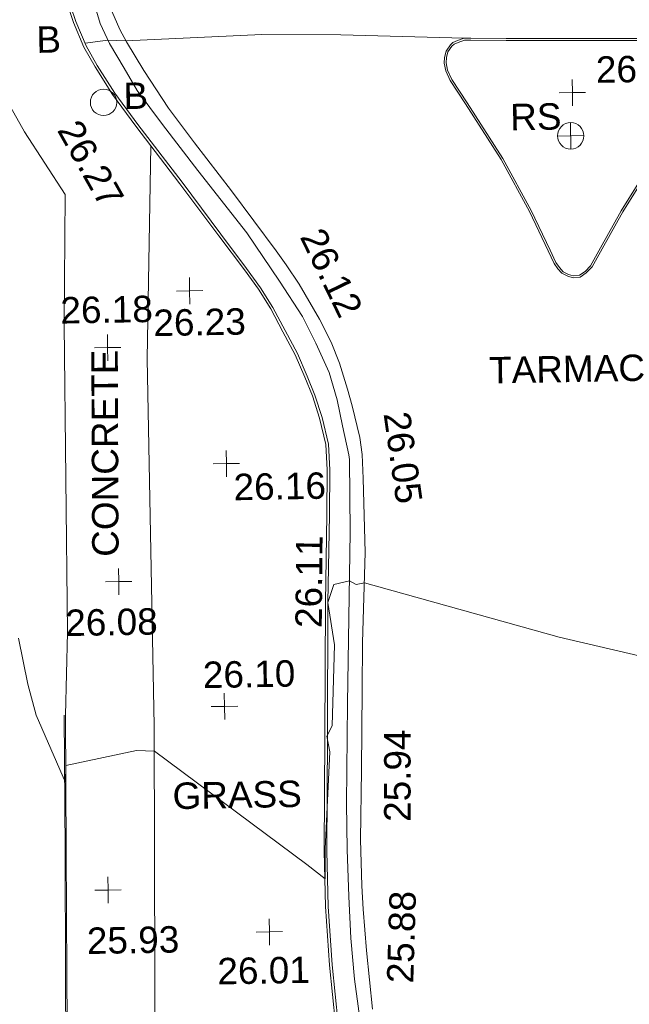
# Model space of a CAD drawing. Header units: millimetres. Extents: x -290717 to 520720, y -103372 to 287762.
# Tile 61 of 256: x -121691 to -113045, y 38364 to 52334. Entities that reach past the tile are written whole.
import ezdxf

# ---------------------------------------------------------------- set-up
doc = ezdxf.new("R2010")
doc.units = ezdxf.units.MM
doc.linetypes.add('IMPORT-UG_ELEC_STREET LIGHTING_QLB2 _2_', pattern=[2700, 1500, -300.0000000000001, 0, -250, 150, -300.0000000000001, 0, -200])
for name, color, linetype, lineweight, true_color in [('00_TOPO_FOOTPATH', 7, 'Continuous', 9, 0xa50000), ('00_TOPO_FURN_BOLLARD', 7, 'Continuous', 9, 0x666666), ('00_TOPO_FURN_SIGN', 7, 'Continuous', 9, 0x666666), ('00_TOPO_KERB_BOTTOM', 1, 'Continuous', 9, 0xff0000), ('00_TOPO_KERB_TOP', 7, 'Continuous', 9, 0xa500a5), ('00_TOPO_LEVEL_SPOT', 7, 'Continuous', 9, 0x666666), ('00_TOPO_ROAD_MARKING_YELLOW_CONTINUOUS', 40, 'Continuous', 9, 0xffbf00), ('01_DTM_CONTOUR_MNR', 7, 'Continuous', 9, 0xa5a552), ('12333-PUM-2D-U-0001-C01 - Rev2_REVIT IMPORT_dwg', 7, 'Continuous', 9, 0x767676)]:
    doc.layers.add(name, color=color, linetype=linetype, lineweight=lineweight, true_color=true_color)
doc.layers.add('00_TOPO_SURFACE', color=7, linetype='Continuous', lineweight=9)
doc.layers.add('00_TOPO_SURVEY_TEXT', color=7, linetype='Continuous', lineweight=9)
doc.styles.add('Swis721 Lt BT_2', font='swissl.ttf', dxfattribs={"height": 375})

# ---------------------------------------------------------------- blocks, each defined once
blk = doc.blocks.new('12333-PUM-2D-U-0001-C01 - Rev2_REVIT IMPORT_dwg_MSL_Bollard_2-2077182-Site Location Plan Existing')
at = {"layer": '00_TOPO_FURN_BOLLARD', "color": 254, "true_color": 0xcccccc}
blk.add_circle((0, 0), 62.50000000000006, dxfattribs=at)
blk = doc.blocks.new('12333-PUM-2D-U-0001-C01 - Rev2_REVIT IMPORT_dwg_MSL_RoadSign_SYM-2077193-Site Location Plan Existing')
at = {"layer": '00_TOPO_FURN_SIGN', "color": 254, "true_color": 0xcccccc}
for p, q in [((-0.2287617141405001, -500.0000000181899), (-0.2287617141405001, 499.9999999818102)), ((-500.2287617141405, 0), (499.7712382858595, 0))]:
    blk.add_line(p, q, dxfattribs=at)
blk.add_circle((-0.2287617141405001, 0), 500.0000000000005, dxfattribs=at)
blk = doc.blocks.new('12333-PUM-2D-U-0001-C01 - Rev2_REVIT IMPORT_dwg_MM-2077200-Site Location Plan Existing')
at = {"layer": '00_TOPO_LEVEL_SPOT', "color": 254, "true_color": 0xcccccc, "flags": 128}
for points in [[(500.0000000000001, 0), (0, 0), (0, 500.0000000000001)], [(0, -500.0000000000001), (0, 0), (-500.0000000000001, 0)]]:
    blk.add_lwpolyline(points, dxfattribs=at)
blk = doc.blocks.new('12333-PUM-2D-U-0001-C01 - Rev2_REVIT IMPORT_dwg_MGS62954_T2_Galway_ITM_3d_Rev1-2077680-Site Location Plan Existing')
at = {"layer": '00_TOPO_FOOTPATH', "color": 254, "true_color": 0xcccccc, "flags": 128}
for points in [[(533777538.1819847, 725616496.4168013), (533778613.2895741, 725616484.6170917), (533779126.9856635, 725616469.1838763), (533779329.3534798, 725616457.2921362), (533779555.8578035, 725616374.3420746), (533779758.8535114, 725616279.5434995), (533779861.9477856, 725616214.4095683), (533780010.166481, 725616050.1229174), (533780205.9056981, 725615733.0378702), (533780366.7064798, 725615302.0103011), (533780513.7881674, 725614865.155266), (533780572.4878369, 725614425.087503), (533780591.8629357, 725613737.5710012), (533780566.1546593, 725612554.8840784), (533780477.8303953, 725611220.3018545), (533780480.3784057, 725610732.9376119), (533780532.0616412, 725610243.2801837), (533780683.1143525, 725609556.3926386), (533780906.2821769, 725608902.7706463), (533781239.9884506, 725608278.772731), (533781800.8862864, 725607382.016971), (533781756.5657897, 725605537.4467442), (533781725.3712258, 725601166.1869714), (533781678.9845585, 725599996.7262206)], [(533783029.9876601, 725608049.9908593), (533782922.3903854, 725605028.161405), (533782933.025861, 725599820.5172987), (533782878.8543211, 725596224.6801381), (533782764.9636658, 725589367.0053862), (533782724.4180503, 725586741.5313628), (533782723.3645533, 725586673.3136507)]]:
    blk.add_lwpolyline(points, dxfattribs=at)
at = {"layer": '00_TOPO_KERB_BOTTOM', "color": 254, "true_color": 0xcccccc, "flags": 128}
for points in [[(533781931.1837096, 725610040.6613386), (533781996.1982366, 725609831.0912805), (533782137.8069931, 725609482.505643), (533782289.3448789, 725609201.7924955), (533782530.8008196, 725608806.9234021), (533782850.0801931, 725608355.110013), (533783463.0069239, 725607526.9029533), (533784001.5050668, 725606778.9244132), (533784354.6915344, 725606287.3445145), (533784550.4986539, 725606009.7175394), (533784720.8754273, 725605725.4976139), (533784888.8418375, 725605397.2527417), (533785059.7655911, 725605067.0418319), (533785191.5569842, 725604743.2465935), (533785293.3880084, 725604474.8079785), (533785390.5136625, 725604152.213496), (533785473.8538455, 725603772.5646259), (533785487.3484607, 725603411.2681363), (533785469.8990443, 725602771.5156978), (533785428.079335, 725601529.584746), (533785389.689046, 725599630.2498311), (533785350.673968, 725598000.9118279), (533785353.5575526, 725597216.9642676), (533785396.1361409, 725596385.3492675), (533785467.2529745, 725595552.8716991)], [(533790036.1748548, 725607507.2406546), (533789708.16562, 725606996.1980901), (533789405.479063, 725606479.1160339), (533789259.3564035, 725606223.5014421), (533789173.5921313, 725606139.4449314), (533789086.6833314, 725606081.8146111), (533788983.5342036, 725606075.0429091), (533788910.1725839, 725606096.4997702), (533788825.499859, 725606140.4326578), (533788772.2269306, 725606203.9065973), (533788720.0075175, 725606283.0496657), (533788639.415391, 725606461.6010679), (533788382.8712559, 725607025.7995138), (533787995.415691, 725607770.7075377), (533787503.5481312, 725608568.6928914), (533787290.1577777, 725608903.6587279), (533787229.8265845, 725609040.8532709), (533787210.0344445, 725609151.4129537), (533787214.8691054, 725609232.6112711), (533787239.3012896, 725609322.163152), (533787303.4716889, 725609410.5196947), (533787338.869077, 725609442.408758), (533787405.4565635, 725609468.5062028), (533787498.0546277, 725609499.6491535), (533787595.6216717, 725609499.9752877), (533788092.8297846, 725609484.6583574), (533789177.077819, 725609465.0472345), (533790501.8250348, 725609443.7538226)], [(533780974.4678272, 725547287.8246233), (533781022.0766843, 725551363.946414), (533781070.8045759, 725555019.0652287), (533781117.6121421, 725558568.1471442), (533781158.7894413, 725561540.8791744), (533781203.879632, 725564416.7042253), (533781251.9099253, 725568262.9448798), (533781298.88647, 725572063.3415455), (533781377.0934504, 725576616.0340353), (533781422.0258203, 725580118.0658463), (533781459.5975817, 725582894.3655379), (533781503.1993231, 725585673.4709443), (533781514.785879, 725587024.9268777), (533781537.4993127, 725589503.6958685), (533781571.4019694, 725592158.26385), (533781610.0500256, 725594240.3197478), (533781635.038996, 725596316.8274841), (533781654.1767024, 725598076.8873235), (533781678.9845584, 725599996.7262206)]]:
    blk.add_lwpolyline(points, dxfattribs=at)
at = {"layer": '00_TOPO_KERB_TOP', "color": 254, "true_color": 0xcccccc, "flags": 128}
for points in [[(533781895.6383405, 725610030.7175791), (533781961.4246794, 725609818.659637), (533782104.3828285, 725609466.75232), (533782257.3497449, 725609183.3919944), (533782499.9626417, 725608786.6308535), (533782820.1822676, 725608333.4869099), (533783433.2055679, 725607505.1493622), (533783971.5517753, 725606757.3818619), (533784324.633662, 725606265.947523), (533784519.5579367, 725605989.5722982), (533784688.5939793, 725605707.5889595), (533784856.0360134, 725605380.3688383), (533785026.2263024, 725605051.5749221), (533785157.2169888, 725604729.746922), (533785258.4321113, 725604462.9318968), (533785354.778361, 725604142.9261388), (533785437.107428, 725603767.8833187), (533785450.4341325, 725603411.0823696), (533785433.0204357, 725602772.6395326), (533785391.1963438, 725601530.5784327), (533785352.8024312, 725599631.0642451), (533785313.7768033, 725598001.2856553), (533785316.6654844, 725597215.9525537), (533785359.3210025, 725596382.8350148), (533785430.5661055, 725595548.855952)], [(533790012.8938832, 725607523.0685968), (533789684.1704096, 725607010.9132388), (533789381.1191116, 725606493.2080926), (533789236.8653485, 725606240.8627895), (533789155.8069752, 725606161.4184726), (533789077.3697521, 725606109.4057616), (533788986.6571653, 725606103.4505141), (533788920.7018683, 725606122.7411681), (533788843.4455822, 725606162.8259976), (533788794.8243902, 725606220.7574592), (533788744.7338547, 725606296.6740278), (533788665.0495192, 725606473.2142245), (533788408.1812542, 725607038.1255051), (533788019.909734, 725607784.6022551), (533787527.3952347, 725608583.6371763), (533787315.0510835, 725608916.9607553), (533787256.9373996, 725609049.1126297), (533787238.3255106, 725609153.0793836), (533787242.7877243, 725609228.0224357), (533787265.0962478, 725609309.790411), (533787324.5046133, 725609391.5900857), (533787353.9030178, 725609418.07474), (533787415.0824232, 725609442.0526109), (533787502.7060529, 725609471.5225401), (533787595.2353296, 725609471.8318344), (533788092.1420281, 725609456.5241897), (533789176.5972118, 725609436.9093198), (533790501.0255719, 725609415.6210332)], [(533780945.6422455, 725547288.2071091), (533780993.2508455, 725551364.3069003), (533781041.9790269, 725555019.4474564), (533781088.7866921, 725558568.5368687), (533781129.9644883, 725561541.3047848), (533781175.0543708, 725564417.1101795), (533781223.0840669, 725568263.30302), (533781270.0614472, 725572063.7672762), (533781348.2685439, 725576616.46653), (533781393.2002397, 725580118.4458165), (533781430.7725587, 725582894.7867024), (533781474.3731788, 725585673.8206372), (533781485.9589285, 725587025.1825236), (533781519.1467689, 725589504.376493), (533781554.0390243, 725592158.7154408), (533781588.0492852, 725594240.760714), (533781614.9026144, 725596317.2119882), (533781639.7865356, 725598077.1660942), (533781660.6713165, 725599997.1956351)]]:
    blk.add_lwpolyline(points, dxfattribs=at)
at = {"layer": '00_TOPO_ROAD_MARKING_YELLOW_CONTINUOUS', "color": 254, "true_color": 0xcccccc, "flags": 128}
for points in [[(533782510.0000001, 725609970.0000001), (533782620, 725609710.0000001), (533782710.0000001, 725609530.0000001), (533782950.0000001, 725609120), (533783290.0000001, 725608580.0000001), (533783650.0000001, 725608080.0000001), (533784160.0000001, 725607390.0000001), (533784780.0000001, 725606530), (533784920.0000001, 725606330.0000001), (533785100, 725606050.0000001), (533785380, 725605550.0000001), (533785540.0000001, 725605220.0000001), (533785650.0000001, 725604920.0000001), (533785760, 725604550), (533785820.0000001, 725604310.0000002), (533785920.0000001, 725603860.0000001), (533785950.0000001, 725603620.0000001), (533785960.0000001, 725603280.0000001), (533785970, 725602230), (533785910.0000001, 725600950.0000002), (533785890.0000001, 725600280), (533785860, 725599140), (533785830.0000001, 725598160.0000001), (533785840, 725597500), (533785850, 725597170.0000001), (533785890.0000001, 725596580.0000001), (533785960.0000001, 725595750)], [(533782240, 725610170.0000001), (533782340, 725609800.0000001), (533782470, 725609510), (533782670.0000001, 725609160), (533782850, 725608840.0000001), (533783200.0000001, 725608350.0000001), (533783690.0000002, 725607690.0000002), (533784370, 725606790.0000001), (533784820.0000001, 725606100.0000001), (533785140.0000001, 725605590.0000001), (533785320.0000001, 725605210.0000001), (533785500, 725604790.0000001), (533785610, 725604400), (533785680.0000002, 725604030.0000001), (533785760, 725603620.0000001), (533785770.0000001, 725603550.0000001), (533785760, 725602520.0000001), (533785680.0000002, 725600090.0000002), (533785640.0000001, 725598670.0000001), (533785640.0000001, 725598020.0000001), (533785650.0000001, 725597350), (533785670.0000001, 725596760.0000001), (533785710.0000001, 725596180.0000001), (533785800.0000001, 725595410)]]:
    blk.add_lwpolyline(points, dxfattribs=at)
at = {"layer": '00_TOPO_SURFACE', "color": 254, "true_color": 0xcccccc, "flags": 128}
blk.add_lwpolyline([(533787498.0546277, 725609499.6491535), (533785750.0000001, 725609580.0000002), (533784630.0000001, 725609600), (533782702.0014626, 725609545.9970751), (533782447.9904065, 725609559.0983243), (533782122.2102658, 725609520.8987148)], dxfattribs=at)
at = {"layer": '01_DTM_CONTOUR_MNR', "color": 254, "true_color": 0xcccccc, "flags": 128}
blk.add_lwpolyline([(533790960.0000001, 725600410.0000001), (533788700.0000001, 725600980), (533785950.0000001, 725601800.0000001), (533785831.0562731, 725601776.2776753), (533785740.0000001, 725601830.0000001), (533785514.7727273, 725601784.318182), (533785426.9230771, 725601530.0000001), (533785512.1101805, 725600923.6597941), (533785455.082873, 725599776.4791563), (533785380, 725599630.0000001), (533785417.4014962, 725599406.8778056), (533785326.5000001, 725598033.4999999), (533785325.2964427, 725598000), (533785320.0000001, 725597610.0000001), (533785061.6357647, 725597818.0706425), (533782930.0000002, 725599460.0000001), (533782675.3700306, 725599473.8623853), (533781670.0000001, 725599280.0000001), (533781660.0000001, 725599040.0000001), (533781262.1023787, 725600003.2884102), (533781150.0299785, 725600445.6880859), (533781029.5691383, 725601097.7333237)], dxfattribs=at)
for name, p, xscale, yscale, zscale in [('12333-PUM-2D-U-0001-C01 - Rev2_REVIT IMPORT_dwg_MSL_Bollard_2-2077182-Site Location Plan Existing', (533782370.4086487, 725608678.4894793), 3, 3, 3), ('12333-PUM-2D-U-0001-C01 - Rev2_REVIT IMPORT_dwg_MM-2077200-Site Location Plan Existing', (533789020, 725608700.0000002), 0.375, 0.375, 0.375), ('12333-PUM-2D-U-0001-C01 - Rev2_REVIT IMPORT_dwg_MSL_RoadSign_SYM-2077193-Site Location Plan Existing', (533788985.8007872, 725608088.1337849), 0.375, 0.375, 0.375), ('12333-PUM-2D-U-0001-C01 - Rev2_REVIT IMPORT_dwg_MM-2077200-Site Location Plan Existing', (533783543.0660549, 725605984.039205), 0.375, 0.375, 0.375), ('12333-PUM-2D-U-0001-C01 - Rev2_REVIT IMPORT_dwg_MM-2077200-Site Location Plan Existing', (533782366.8251768, 725605198.9285278), 0.375, 0.375, 0.375), ('12333-PUM-2D-U-0001-C01 - Rev2_REVIT IMPORT_dwg_MM-2077200-Site Location Plan Existing', (533784022.612469, 725603523.7356399), 0.375, 0.375, 0.375), ('12333-PUM-2D-U-0001-C01 - Rev2_REVIT IMPORT_dwg_MM-2077200-Site Location Plan Existing', (533782465.5220593, 725601876.6211696), 0.375, 0.375, 0.375), ('12333-PUM-2D-U-0001-C01 - Rev2_REVIT IMPORT_dwg_MM-2077200-Site Location Plan Existing', (533783934.960305, 725600079.6624577), 0.375, 0.375, 0.375), ('12333-PUM-2D-U-0001-C01 - Rev2_REVIT IMPORT_dwg_MM-2077200-Site Location Plan Existing', (533782237.9630449, 725597504.0584936), 0.375, 0.375, 0.375), ('12333-PUM-2D-U-0001-C01 - Rev2_REVIT IMPORT_dwg_MM-2077200-Site Location Plan Existing', (533784515.8524429, 725596869.8847125), 0.375, 0.375, 0.375)]:
    blk.add_blockref(name, p, dxfattribs=dict(xscale=xscale, yscale=yscale, zscale=zscale))
at = {"layer": '00_TOPO_FOOTPATH', "color": 251, "true_color": 0x666666, "insert": (533782026.3540617, 725608475.6725674), "char_height": 375, "width": 1495.902363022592, "attachment_point": 1, "rotation": 298.49694058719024, "line_spacing_factor": 1.005061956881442, "style": 'Swis721 Lt BT_2'}
blk.add_mtext('26.27', dxfattribs=at)
at = {"layer": '00_TOPO_FURN_BOLLARD', "char_height": 375, "width": 398.9072968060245, "attachment_point": 1, "line_spacing_factor": 1.005061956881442, "style": 'Swis721 Lt BT_2'}
for insert in [(533781432.1435243, 725609771.5423645), (533782653.1669684, 725608952.6868292)]:
    blk.add_mtext('B', dxfattribs=dict(at, insert=insert))
at = {"layer": '00_TOPO_FURN_SIGN', "insert": (533788132.024207, 725608555.6345226), "char_height": 375, "width": 783.5679044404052, "attachment_point": 1, "line_spacing_factor": 1.005061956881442, "style": 'Swis721 Lt BT_2'}
blk.add_mtext('RS', dxfattribs=at)
at = {"layer": '00_TOPO_KERB_BOTTOM', "color": 251, "true_color": 0x666666, "insert": (533786169.9700465, 725598402.296657), "char_height": 375, "width": 1495.902363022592, "attachment_point": 1, "rotation": 88.97635415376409, "line_spacing_factor": 1.005061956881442, "style": 'Swis721 Lt BT_2'}
blk.add_mtext('25.94', dxfattribs=at)
at = {"layer": '00_TOPO_KERB_TOP', "color": 251, "true_color": 0x666666, "insert": (533784958.8284282, 725601176.8389267), "char_height": 375, "width": 1495.902363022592, "attachment_point": 1, "rotation": 88.4916587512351, "line_spacing_factor": 1.005061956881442, "style": 'Swis721 Lt BT_2'}
blk.add_mtext('26.11', dxfattribs=at)
at = {"layer": '00_TOPO_LEVEL_SPOT', "char_height": 375, "width": 1495.902363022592, "attachment_point": 1, "line_spacing_factor": 1.005061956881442, "style": 'Swis721 Lt BT_2'}
for s, insert in [('26.33', (533789359.4070762, 725609208.0302007)), ('26.18', (533781706.2489665, 725605925.5509393)), ('26.23', (533783021.5541989, 725605724.8927082)), ('26.16', (533784117.6808528, 725603376.3102245)), ('26.08', (533781697.8508699, 725601491.3754538)), ('26.10', (533783636.3186614, 725600719.3484784)), ('25.93', (533781925.5075288, 725596975.6661961)), ('26.01', (533783768.7929331, 725596512.0921233))]:
    blk.add_mtext(s, dxfattribs=dict(at, insert=insert))
at = {"layer": '00_TOPO_ROAD_MARKING_YELLOW_CONTINUOUS', "color": 251, "true_color": 0x666666, "char_height": 375, "width": 1495.902363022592, "attachment_point": 1, "line_spacing_factor": 1.005061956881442, "style": 'Swis721 Lt BT_2'}
for s, insert, rotation in [('26.12', (533785455.0588265, 725606880.8539138), 294.926205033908), ('26.05', (533786634.5489749, 725604239.796554), 277.12934063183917), ('25.88', (533786168.4009962, 725596118.2218955), 87.25896445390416)]:
    blk.add_mtext(s, dxfattribs=dict(at, insert=insert, rotation=rotation))
at = {"layer": '00_TOPO_SURVEY_TEXT', "color": 251, "true_color": 0x666666, "char_height": 375, "attachment_point": 1, "line_spacing_factor": 1.005061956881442, "style": 'Swis721 Lt BT_2'}
for s, insert, width in [('TARMAC', (533787770.0000001, 725604969.5036097), 2450.430537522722), ('GRASS', (533783175.90561, 725599010.1426978), 2018.280965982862)]:
    blk.add_mtext(s, dxfattribs=dict(at, insert=insert, width=width))
at = {"layer": '00_TOPO_SURVEY_TEXT', "color": 251, "true_color": 0x666666, "insert": (533782096.1413655, 725602233.7262682), "char_height": 375, "width": 3286.236302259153, "attachment_point": 1, "rotation": 89.24231666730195, "line_spacing_factor": 1.005061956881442, "style": 'Swis721 Lt BT_2'}
blk.add_mtext('CONCRETE', dxfattribs=at)
blk = doc.blocks.new('12333-PUM-2D-U-0001-C01 - Rev2_REVIT IMPORT_dwg-1620468-Site Location Plan Existing')
blk.add_blockref('12333-PUM-2D-U-0001-C01 - Rev2_REVIT IMPORT_dwg_MGS62954_T2_Galway_ITM_3d_Rev1-2077680-Site Location Plan Existing', (-533641079.6498471, -725615854.3561786))

msp = doc.modelspace()

# ---------------------------------------------------------------- block references
at = {"layer": '12333-PUM-2D-U-0001-C01 - Rev2_REVIT IMPORT_dwg', "color": 254, "linetype": 'IMPORT-UG_ELEC_STREET LIGHTING_QLB2 _2_', "true_color": 0xffd4d4, "rotation": 0.9999999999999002}
msp.add_blockref('12333-PUM-2D-U-0001-C01 - Rev2_REVIT IMPORT_dwg-1620468-Site Location Plan Existing', (-261895.0770586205, 55869.5817132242), dxfattribs=at)

doc.saveas('drawing.dxf')
